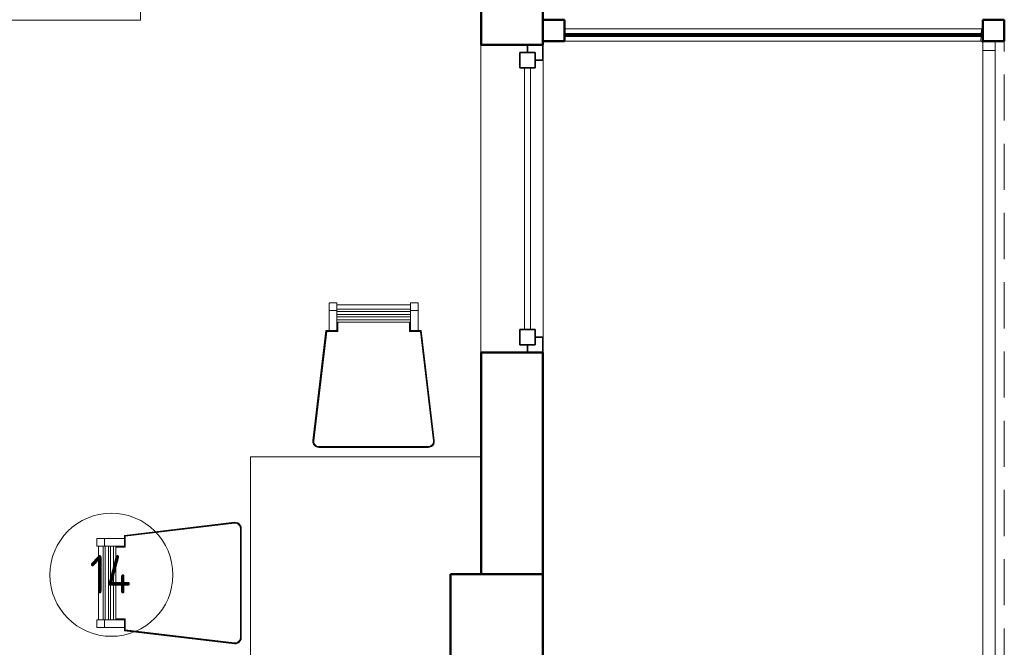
# Model space of a CAD drawing. Header units: millimetres. Extents: x -704 to 18014, y 1231 to 56345.
# Tile 37 of 60: x 14814 to 18014, y 38438 to 40477. Entities that reach past the tile are written whole.
import ezdxf

# ---------------------------------------------------------------- set-up
doc = ezdxf.new("R2010")
doc.units = ezdxf.units.MM
doc.linetypes.add('ADSK_Штриховая_ш3 п1_5', pattern=[225, 150, -75])
for name, color, linetype, lineweight in [('A-AREA-____-IDEN', 2, 'Continuous', 20), ('A-COLS-____-MCUT', 52, 'Continuous', 50), ('A-COLS-____-OTLN', 52, 'Continuous', 20), ('A-DETL-____-MBND', 5, 'ADSK_Штриховая_ш3 п1_5', 20), ('A-GENM-____-MCUT', 13, 'Continuous', 50), ('A-GENM-____-OTLN', 13, 'Continuous', 20), ('A-GLAZ-____-MCUT', 151, 'Continuous', 35), ('A-GLAZ-____-OTLN', 151, 'Continuous', 20), ('A-PART-____-OTLN', 2, 'Continuous', 20), ('A-WALL-____-MCUT', 113, 'Continuous', 50), ('A-WALL-____-OTLN', 113, 'Continuous', 20), ('I-FURN-____-OTLN', 30, 'Continuous', 20), ('Ограждение', 7, 'Continuous', 20)]:
    doc.layers.add(name, color=color, linetype=linetype, lineweight=lineweight)
doc.styles.add('GOST Common_1', font='GOST_Common.ttf', dxfattribs={"width": 0.9, "height": 125})

# ---------------------------------------------------------------- blocks, each defined once
blk = doc.blocks.new('Прямая форма - 83 new-611960-В_Этаж 03_Канализация')
at = {"layer": 'A-WALL-____-MCUT', "color": 9}
for p, q in [((1426.1, 2.5), (66.1, 2.5)), ((66.1, 2.5), (66.1, -2.5)), ((1426.1, -2.5), (1426.1, 2.5)), ((66.1, -2.5), (1426.1, -2.5))]:
    blk.add_line(p, q, dxfattribs=at)
blk = doc.blocks.new('Прямая форма - SW - 011-611961-В_Этаж 03_Канализация')
blk.add_blockref('Прямая форма - 83 new-611960-В_Этаж 03_Канализация', (0, 0))
blk = doc.blocks.new('Прямая форма - 83 new-611976-В_Этаж 03_Канализация')
at = {"layer": 'I-FURN-____-OTLN', "color": 253}
for p, q in [((-600, -2142.9), (-600, -600)), ((-10, -2142.9), (-600, -2142.9))]:
    blk.add_line(p, q, dxfattribs=at)
blk = doc.blocks.new('Прямая форма - FU - 053-611977-В_Этаж 03_Канализация')
blk.add_blockref('Прямая форма - 83 new-611976-В_Этаж 03_Канализация', (0, 0))
blk = doc.blocks.new('Прямая форма - 83 new-611988-В_Этаж 03_Канализация')
at = {"layer": 'A-COLS-____-MCUT', "color": 9}
for p, q in [((35, 35), (-35, 35)), ((-35, 35), (-35, -35)), ((35, -35), (35, 35)), ((-35, -35), (35, -35))]:
    blk.add_line(p, q, dxfattribs=at)
blk = doc.blocks.new('Прямая форма - CRE - 003-611989-В_Этаж 03_Канализация')
blk.add_blockref('Прямая форма - 83 new-611988-В_Этаж 03_Канализация', (0, 0))
blk = doc.blocks.new('Прямая форма - 83 new-612017-В_Этаж 03_Канализация')
at = {"layer": 'A-DETL-____-MBND', "color": 253}
blk.add_line((10800, -8926.4), (10800, -2368.6), dxfattribs=at)
blk = doc.blocks.new('Прямая форма - SLA - 012-612018-В_Этаж 03_Канализация')
blk.add_blockref('Прямая форма - 83 new-612017-В_Этаж 03_Канализация', (0, 0))
blk = doc.blocks.new('Прямая форма - 83 new-612745-В_Этаж 03_Канализация')
at = {"layer": 'I-FURN-____-OTLN', "color": 253}
for p, q in [((-144.7, 1295.7), (-144.7, 1320.7)), ((-119.7, 1320.7), (-144.7, 1320.7)), ((-119.7, 1320.7), (-119.7, 1295.7)), ((-119.7, 1314.8), (119.7, 1314.8)), ((119.7, 1295.7), (119.7, 1320.7)), ((144.7, 1320.7), (119.7, 1320.7)), ((144.7, 1320.7), (144.7, 1295.7)), ((-144.7, 1230.7), (-144.7, 1295.7)), ((-119.7, 1295.7), (-144.7, 1295.7)), ((119.7, 1299.9), (-119.7, 1299.9)), ((-119.7, 1295.7), (-119.7, 1230.7)), ((119.7, 1292.8), (-119.7, 1292.8)), ((119.7, 1282.8), (-119.7, 1282.8)), ((119.7, 1230.7), (119.7, 1295.7)), ((144.7, 1295.7), (119.7, 1295.7)), ((144.7, 1295.7), (144.7, 1230.7)), ((119.7, 1275.6), (-119.7, 1275.6)), ((119.7, 1265.6), (-119.7, 1265.6)), ((119.7, 1258.5), (-119.7, 1258.5)), ((-119.5, 1230.5), (-119.5, 1258.5)), ((-119.1, 1230.1), (-119.1, 1258.5)), ((-118.5, 1229.5), (-118.5, 1258.5)), ((-117.8, 1228.9), (-117.8, 1258.5)), ((-117.1, 1228.1), (-117.1, 1258.5)), ((-116.7, 1227.7), (-116.7, 1258.5)), ((116.7, 1258.5), (116.7, 1227.7)), ((117.1, 1258.5), (117.1, 1228.1)), ((117.8, 1258.5), (117.8, 1228.9)), ((118.5, 1258.5), (118.5, 1229.5)), ((119.1, 1258.5), (119.1, 1230.1)), ((119.5, 1258.5), (119.5, 1230.5)), ((-197.3, 873.1), (-154.7, 1230.7)), ((-197.1, 873.1), (-154.6, 1230.5)), ((-196.7, 873), (-154.2, 1230.1)), ((-196.2, 873), (-153.7, 1229.5)), ((-195.5, 873), (-153.1, 1228.9)), ((-194.7, 872.9), (-152.4, 1228.1)), ((-194.3, 872.9), (-152.1, 1227.7)), ((-154.7, 1230.7), (-154.8, 1230.7)), ((-154.7, 1230.7), (-144.7, 1230.7)), ((-154.6, 1230.5), (-154.7, 1230.7)), ((-154.6, 1230.5), (-119.5, 1230.5)), ((-154.2, 1230.1), (-154.6, 1230.5)), ((-154.2, 1230.1), (-119.1, 1230.1)), ((-153.7, 1229.5), (-154.2, 1230.1)), ((-153.7, 1229.5), (-118.5, 1229.5)), ((-153.1, 1228.9), (-153.7, 1229.5)), ((-153.1, 1228.9), (-117.8, 1228.9)), ((-152.4, 1228.1), (-153.1, 1228.9)), ((-152.4, 1228.1), (-117.1, 1228.1)), ((-152.1, 1227.7), (-152.4, 1228.1)), ((-152.1, 1227.7), (-116.7, 1227.7)), ((-119.7, 1230.7), (-144.7, 1230.7)), ((-119.7, 1230.7), (-119.7, 1230.7)), ((-119.5, 1230.5), (-119.7, 1230.7)), ((-119.1, 1230.1), (-119.5, 1230.5)), ((-118.5, 1229.5), (-119.1, 1230.1)), ((-117.8, 1228.9), (-118.5, 1229.5)), ((-117.1, 1228.1), (-117.8, 1228.9)), ((-116.7, 1227.7), (-117.1, 1228.1)), ((116.7, 1227.7), (117.1, 1228.1)), ((116.7, 1227.7), (152.1, 1227.7)), ((117.1, 1228.1), (117.8, 1228.9)), ((117.1, 1228.1), (152.4, 1228.1)), ((117.8, 1228.9), (118.5, 1229.5)), ((117.8, 1228.9), (153.1, 1228.9)), ((118.5, 1229.5), (119.1, 1230.1)), ((118.5, 1229.5), (153.7, 1229.5)), ((119.1, 1230.1), (119.5, 1230.5)), ((119.1, 1230.1), (154.2, 1230.1)), ((119.5, 1230.5), (119.7, 1230.7)), ((119.5, 1230.5), (154.6, 1230.5)), ((144.7, 1230.7), (119.7, 1230.7)), ((119.7, 1230.7), (119.7, 1230.7)), ((144.7, 1230.7), (154.7, 1230.7)), ((152.1, 1227.7), (152.4, 1228.1)), ((152.1, 1227.7), (194.3, 872.9)), ((152.4, 1228.1), (153.1, 1228.9)), ((152.4, 1228.1), (194.7, 872.9)), ((153.1, 1228.9), (153.7, 1229.5)), ((153.1, 1228.9), (195.5, 873)), ((153.7, 1229.5), (154.2, 1230.1)), ((153.7, 1229.5), (196.2, 873)), ((154.2, 1230.1), (154.6, 1230.5)), ((154.2, 1230.1), (196.7, 873)), ((154.6, 1230.5), (154.7, 1230.7)), ((154.6, 1230.5), (197.1, 873.1)), ((154.7, 1230.7), (154.8, 1230.7)), ((154.7, 1230.7), (197.3, 873.1)), ((-197.2, 867.5), (-197.3, 873.1)), ((-197.2, 867.5), (-197.3, 873.1)), ((-197.2, 867.5), (-197.3, 873.1)), ((-197.3, 873.1), (-197.3, 873.1)), ((-197.1, 873.1), (-197.3, 873.1)), ((-195.5, 862.1), (-197.2, 867.5)), ((-195.5, 862.1), (-197.2, 867.5)), ((-195.5, 862.1), (-197.2, 867.5)), ((-197.2, 867.5), (-197.2, 867.5)), ((-197, 867.5), (-197.2, 867.5)), ((-197, 867.5), (-197.1, 873.1)), ((-196.7, 873), (-197.1, 873.1)), ((-196.6, 867.6), (-197, 867.5)), ((-195.3, 862.2), (-197, 867.5)), ((-196.6, 867.6), (-196.7, 873)), ((-196.2, 873), (-196.7, 873)), ((-196, 867.7), (-196.6, 867.6)), ((-195, 862.4), (-196.6, 867.6)), ((-196, 867.7), (-196.2, 873)), ((-195.5, 873), (-196.2, 873)), ((-195.4, 867.8), (-196, 867.7)), ((-194.5, 862.6), (-196, 867.7)), ((-195.4, 867.8), (-195.5, 873)), ((-194.7, 872.9), (-195.5, 873)), ((-194.6, 867.9), (-195.4, 867.8)), ((-193.8, 862.9), (-195.4, 867.8)), ((-194.6, 867.9), (-194.7, 872.9)), ((-194.3, 872.9), (-194.7, 872.9)), ((-194.2, 868), (-194.6, 867.9)), ((-193.2, 863.2), (-194.6, 867.9)), ((-194.2, 868), (-194.3, 872.9)), ((-192.8, 863.4), (-194.2, 868)), ((194.2, 868), (192.8, 863.4)), ((194.6, 867.9), (193.2, 863.2)), ((195.4, 867.8), (193.8, 862.9)), ((194.3, 872.9), (194.2, 868)), ((194.2, 868), (194.6, 867.9)), ((194.7, 872.9), (194.3, 872.9)), ((196, 867.7), (194.5, 862.6)), ((194.7, 872.9), (194.6, 867.9)), ((194.6, 867.9), (195.4, 867.8)), ((195.5, 873), (194.7, 872.9)), ((196.6, 867.6), (195, 862.4)), ((197, 867.5), (195.3, 862.2)), ((195.5, 873), (195.4, 867.8)), ((195.4, 867.8), (196, 867.7)), ((196.2, 873), (195.5, 873)), ((197.2, 867.5), (195.5, 862.1)), ((197.2, 867.5), (195.5, 862.1)), ((197.2, 867.5), (195.5, 862.1)), ((196.2, 873), (196, 867.7)), ((196, 867.7), (196.6, 867.6)), ((196.7, 873), (196.2, 873)), ((196.7, 873), (196.6, 867.6)), ((196.6, 867.6), (197, 867.5)), ((197.1, 873.1), (196.7, 873)), ((197.1, 873.1), (197, 867.5)), ((197, 867.5), (197.2, 867.5)), ((197.3, 873.1), (197.1, 873.1)), ((197.3, 873.1), (197.2, 867.5)), ((197.3, 873.1), (197.2, 867.5)), ((197.3, 873.1), (197.2, 867.5)), ((197.2, 867.5), (197.2, 867.5)), ((197.3, 873.1), (197.3, 873.1)), ((-195.3, 862.2), (-195.5, 862.1)), ((-192.4, 857.4), (-195.5, 862.1)), ((-192.4, 857.4), (-195.5, 862.1)), ((-192.4, 857.4), (-195.5, 862.1)), ((-195.5, 862.1), (-195.5, 862.1)), ((-195, 862.4), (-195.3, 862.2)), ((-192.3, 857.6), (-195.3, 862.2)), ((-194.5, 862.6), (-195, 862.4)), ((-192, 857.8), (-195, 862.4)), ((-193.8, 862.9), (-194.5, 862.6)), ((-191.5, 858.2), (-194.5, 862.6)), ((-193.2, 863.2), (-193.8, 862.9)), ((-191, 858.7), (-193.8, 862.9)), ((-192.8, 863.4), (-193.2, 863.2)), ((-190.5, 859.2), (-193.2, 863.2)), ((-190.2, 859.4), (-192.8, 863.4)), ((-192.3, 857.6), (-192.4, 857.4)), ((-188.2, 853.8), (-192.4, 857.4)), ((-188.2, 853.8), (-192.4, 857.4)), ((-188.1, 853.8), (-192.4, 857.4)), ((-192.4, 857.4), (-192.4, 857.4)), ((-192, 857.8), (-192.3, 857.6)), ((-188, 854), (-192.3, 857.6)), ((-191.5, 858.2), (-192, 857.8)), ((-187.8, 854.3), (-192, 857.8)), ((-191, 858.7), (-191.5, 858.2)), ((-187.5, 854.8), (-191.5, 858.2)), ((-190.5, 859.2), (-191, 858.7)), ((-187.2, 855.4), (-191, 858.7)), ((-190.2, 859.4), (-190.5, 859.2)), ((-186.7, 856), (-190.5, 859.2)), ((-186.5, 856.4), (-190.2, 859.4)), ((-183, 851.5), (-188.2, 853.8)), ((-183, 851.5), (-188.2, 853.8)), ((-188.1, 853.8), (-188.2, 853.8)), ((-188, 854), (-188.1, 853.8)), ((-183, 851.5), (-188.1, 853.8)), ((-187.8, 854.3), (-188, 854)), ((-183, 851.7), (-188, 854)), ((-187.5, 854.8), (-187.8, 854.3)), ((-182.9, 852.1), (-187.8, 854.3)), ((-187.2, 855.4), (-187.5, 854.8)), ((-182.7, 852.6), (-187.5, 854.8)), ((-186.7, 856), (-187.2, 855.4)), ((-182.5, 853.3), (-187.2, 855.4)), ((-186.5, 856.4), (-186.7, 856)), ((-182.3, 854), (-186.7, 856)), ((-182.2, 854.4), (-186.5, 856.4)), ((-182.9, 852.1), (-183, 851.7)), ((-177.5, 850.9), (-183, 851.7)), ((-183, 851.7), (-183, 851.5)), ((-177.5, 850.7), (-183, 851.5)), ((-177.5, 850.7), (-183, 851.5)), ((-177.5, 850.7), (-183, 851.5)), ((-183, 851.5), (-183, 851.5)), ((-182.7, 852.6), (-182.9, 852.1)), ((-177.4, 851.3), (-182.9, 852.1)), ((-182.5, 853.3), (-182.7, 852.6)), ((-177.4, 851.9), (-182.7, 852.6)), ((-182.3, 854), (-182.5, 853.3)), ((-177.3, 852.6), (-182.5, 853.3)), ((-182.2, 854.4), (-182.3, 854)), ((-177.3, 853.3), (-182.3, 854)), ((-177.3, 853.7), (-182.2, 854.4)), ((-177.4, 851.3), (-177.5, 850.9)), ((177.5, 850.9), (-177.5, 850.9)), ((-177.5, 850.9), (-177.5, 850.7)), ((177.5, 850.7), (-177.5, 850.7)), ((-177.5, 850.7), (-177.5, 850.7)), ((-177.3, 852.6), (-177.4, 851.9)), ((177.4, 851.9), (-177.4, 851.9)), ((-177.4, 851.9), (-177.4, 851.3)), ((177.4, 851.3), (-177.4, 851.3)), ((177.3, 853.7), (-177.3, 853.7)), ((-177.3, 853.7), (-177.3, 853.3)), ((177.3, 853.3), (-177.3, 853.3)), ((-177.3, 853.3), (-177.3, 852.6)), ((177.3, 852.6), (-177.3, 852.6)), ((182.2, 854.4), (177.3, 853.7)), ((182.3, 854), (177.3, 853.3)), ((177.3, 853.7), (177.3, 853.3)), ((182.5, 853.3), (177.3, 852.6)), ((177.3, 853.3), (177.3, 852.6)), ((177.3, 852.6), (177.4, 851.9)), ((182.7, 852.6), (177.4, 851.9)), ((182.9, 852.1), (177.4, 851.3)), ((177.4, 851.9), (177.4, 851.3)), ((177.4, 851.3), (177.5, 850.9)), ((183, 851.7), (177.5, 850.9)), ((183, 851.5), (177.5, 850.7)), ((183, 851.5), (177.5, 850.7)), ((183, 851.5), (177.5, 850.7)), ((177.5, 850.9), (177.5, 850.7)), ((177.5, 850.7), (177.5, 850.7)), ((186.5, 856.4), (182.2, 854.4)), ((182.2, 854.4), (182.3, 854)), ((186.7, 856), (182.3, 854)), ((182.3, 854), (182.5, 853.3)), ((187.2, 855.4), (182.5, 853.3)), ((182.5, 853.3), (182.7, 852.6)), ((187.5, 854.8), (182.7, 852.6)), ((182.7, 852.6), (182.9, 852.1)), ((187.8, 854.3), (182.9, 852.1)), ((182.9, 852.1), (183, 851.7)), ((188, 854), (183, 851.7)), ((188.2, 853.8), (183, 851.5)), ((188.2, 853.8), (183, 851.5)), ((188.1, 853.8), (183, 851.5)), ((183, 851.7), (183, 851.5)), ((183, 851.5), (183, 851.5)), ((190.2, 859.4), (186.5, 856.4)), ((186.5, 856.4), (186.7, 856)), ((190.5, 859.2), (186.7, 856)), ((186.7, 856), (187.2, 855.4)), ((191, 858.7), (187.2, 855.4)), ((187.2, 855.4), (187.5, 854.8)), ((191.5, 858.2), (187.5, 854.8)), ((187.5, 854.8), (187.8, 854.3)), ((192, 857.8), (187.8, 854.3)), ((187.8, 854.3), (188, 854)), ((192.3, 857.6), (188, 854)), ((188, 854), (188.1, 853.8)), ((192.4, 857.4), (188.1, 853.8)), ((188.1, 853.8), (188.2, 853.8)), ((192.4, 857.4), (188.2, 853.8)), ((192.4, 857.4), (188.2, 853.8)), ((192.8, 863.4), (190.2, 859.4)), ((190.2, 859.4), (190.5, 859.2)), ((193.2, 863.2), (190.5, 859.2)), ((190.5, 859.2), (191, 858.7)), ((193.8, 862.9), (191, 858.7)), ((191, 858.7), (191.5, 858.2)), ((194.5, 862.6), (191.5, 858.2)), ((191.5, 858.2), (192, 857.8)), ((195, 862.4), (192, 857.8)), ((192, 857.8), (192.3, 857.6)), ((195.3, 862.2), (192.3, 857.6)), ((192.3, 857.6), (192.4, 857.4)), ((195.5, 862.1), (192.4, 857.4)), ((195.5, 862.1), (192.4, 857.4)), ((195.5, 862.1), (192.4, 857.4)), ((192.4, 857.4), (192.4, 857.4)), ((192.8, 863.4), (193.2, 863.2)), ((193.2, 863.2), (193.8, 862.9)), ((193.8, 862.9), (194.5, 862.6)), ((194.5, 862.6), (195, 862.4)), ((195, 862.4), (195.3, 862.2)), ((195.3, 862.2), (195.5, 862.1)), ((195.5, 862.1), (195.5, 862.1)), ((350, 820.7), (-400, 820.7)), ((-400, 820.7), (-400, -820.7)), ((-810, 565.1), (-452.4, 607.7)), ((-809.8, 564.9), (-452.4, 607.5)), ((-809.4, 564.6), (-452.3, 607.1)), ((-808.8, 564.1), (-452.3, 606.5)), ((-808.1, 563.5), (-452.3, 605.8)), ((-807.4, 562.8), (-452.2, 605.1)), ((-807, 562.5), (-452.2, 604.7)), ((-452.4, 607.7), (-446.8, 607.6)), ((-452.4, 607.7), (-446.8, 607.6)), ((-452.4, 607.7), (-452.4, 607.7)), ((-452.4, 607.7), (-446.8, 607.5)), ((-452.4, 607.7), (-452.4, 607.5)), ((-452.4, 607.5), (-446.8, 607.3)), ((-452.4, 607.5), (-452.3, 607.1)), ((-452.3, 607.1), (-446.9, 606.9)), ((-452.3, 607.1), (-452.3, 606.5)), ((-452.3, 606.5), (-446.9, 606.4)), ((-452.3, 606.5), (-452.3, 605.8)), ((-452.3, 605.8), (-447.1, 605.7)), ((-452.3, 605.8), (-452.2, 605.1)), ((-452.2, 605.1), (-447.2, 605)), ((-452.2, 605.1), (-452.2, 604.7)), ((-452.2, 604.7), (-447.2, 604.6)), ((-447.2, 605), (-447.1, 605.7)), ((-447.2, 605), (-442.5, 603.5)), ((-447.2, 604.6), (-447.2, 605)), ((-447.2, 604.6), (-442.7, 603.2)), ((-447.1, 605.7), (-446.9, 606.4)), ((-447.1, 605.7), (-442.2, 604.2)), ((-446.9, 606.9), (-446.8, 607.3)), ((-446.9, 606.9), (-441.7, 605.3)), ((-446.9, 606.4), (-446.9, 606.9)), ((-446.9, 606.4), (-441.9, 604.8)), ((-446.8, 607.6), (-441.4, 605.9)), ((-446.8, 607.6), (-441.4, 605.9)), ((-446.8, 607.5), (-446.8, 607.6)), ((-446.8, 607.5), (-441.4, 605.9)), ((-446.8, 607.3), (-446.8, 607.5)), ((-446.8, 607.3), (-441.5, 605.7)), ((-442.7, 603.2), (-442.5, 603.5)), ((-442.7, 603.2), (-438.7, 600.5)), ((-442.5, 603.5), (-442.2, 604.2)), ((-442.5, 603.5), (-438.5, 600.8)), ((-442.2, 604.2), (-441.9, 604.8)), ((-442.2, 604.2), (-438, 601.4)), ((-441.9, 604.8), (-441.7, 605.3)), ((-441.9, 604.8), (-437.5, 601.9)), ((-441.7, 605.3), (-441.5, 605.7)), ((-441.7, 605.3), (-437.1, 602.3)), ((-441.5, 605.7), (-441.4, 605.9)), ((-441.5, 605.7), (-436.9, 602.6)), ((-441.4, 605.9), (-436.7, 602.8)), ((-441.4, 605.9), (-436.7, 602.8)), ((-441.4, 605.9), (-441.4, 605.9)), ((-441.4, 605.9), (-436.7, 602.8)), ((-438.7, 600.5), (-438.5, 600.8)), ((-438.7, 600.5), (-435.7, 596.9)), ((-438.5, 600.8), (-438, 601.4)), ((-438.5, 600.8), (-435.3, 597.1)), ((-438, 601.4), (-437.5, 601.9)), ((-438, 601.4), (-434.7, 597.5)), ((-437.5, 601.9), (-437.1, 602.3)), ((-437.5, 601.9), (-434.1, 597.9)), ((-437.1, 602.3), (-436.9, 602.6)), ((-437.1, 602.3), (-433.6, 598.2)), ((-436.9, 602.6), (-436.7, 602.8)), ((-436.9, 602.6), (-433.3, 598.4)), ((-436.7, 602.8), (-433.1, 598.5)), ((-436.7, 602.8), (-433.1, 598.5)), ((-436.7, 602.8), (-436.7, 602.8)), ((-436.7, 602.8), (-433.1, 598.5)), ((-435.7, 596.9), (-435.3, 597.1)), ((-435.7, 596.9), (-433.7, 592.5)), ((-435.3, 597.1), (-434.7, 597.5)), ((-435.3, 597.1), (-433.3, 592.7)), ((-434.7, 597.5), (-434.1, 597.9)), ((-434.7, 597.5), (-432.6, 592.9)), ((-434.1, 597.9), (-433.6, 598.2)), ((-434.1, 597.9), (-431.9, 593.1)), ((-433.7, 592.5), (-433.3, 592.7)), ((-433.7, 592.5), (-433, 587.6)), ((-433.6, 598.2), (-433.3, 598.4)), ((-433.6, 598.2), (-431.4, 593.2)), ((-433.3, 598.4), (-433.1, 598.5)), ((-433.3, 598.4), (-431, 593.3)), ((-433.3, 592.7), (-432.6, 592.9)), ((-433.3, 592.7), (-432.6, 587.6)), ((-433.1, 598.5), (-430.8, 593.4)), ((-433.1, 598.5), (-430.8, 593.4)), ((-433.1, 598.5), (-433.1, 598.5)), ((-433.1, 598.5), (-430.8, 593.4)), ((-433, 587.6), (-432.6, 587.6)), ((-433, 587.6), (-433, 233.1)), ((-432.6, 592.9), (-431.9, 593.1)), ((-432.6, 592.9), (-431.9, 587.7)), ((-432.6, 587.6), (-431.9, 587.7)), ((-432.6, 587.6), (-432.6, 233.1)), ((-431.9, 593.1), (-431.4, 593.2)), ((-431.9, 593.1), (-431.2, 587.7)), ((-431.9, 587.7), (-431.2, 587.7)), ((-431.9, 587.7), (-431.9, 233)), ((-431.4, 593.2), (-431, 593.3)), ((-431.4, 593.2), (-430.6, 587.8)), ((-431.2, 587.7), (-430.6, 587.8)), ((-431.2, 587.7), (-431.2, 233)), ((-431, 593.3), (-430.8, 593.4)), ((-431, 593.3), (-430.2, 587.8)), ((-430.8, 593.4), (-430, 587.8)), ((-430.8, 593.4), (-430, 587.8)), ((-430.8, 593.4), (-430.8, 593.4)), ((-430.8, 593.4), (-430, 587.8)), ((-430.6, 587.8), (-430.2, 587.8)), ((-430.6, 587.8), (-430.6, 232.9)), ((-430.2, 587.8), (-430, 587.8)), ((-430.2, 587.8), (-430.2, 232.9)), ((-430, 587.8), (-430, 587.8)), ((-430, 587.8), (-430, 232.9)), ((-900, 555), (-875, 555)), ((-900, 555), (-900, 530)), ((-875, 555), (-810, 555)), ((-875, 555), (-875, 530)), ((-810, 555), (-810, 565.1)), ((-810, 565.1), (-810, 565.1)), ((-809.8, 564.9), (-810, 565.1)), ((-810, 555), (-810, 530)), ((-809.8, 529.8), (-809.8, 564.9)), ((-809.4, 564.6), (-809.8, 564.9)), ((-809.4, 529.4), (-809.4, 564.6)), ((-808.8, 564.1), (-809.4, 564.6)), ((-808.8, 528.9), (-808.8, 564.1)), ((-808.1, 563.5), (-808.8, 564.1)), ((-808.1, 528.2), (-808.1, 563.5)), ((-807.4, 562.8), (-808.1, 563.5)), ((-807.4, 527.4), (-807.4, 562.8)), ((-807, 562.5), (-807.4, 562.8)), ((-807, 527), (-807, 562.5)), ((-875, 530), (-900, 530)), ((-894.1, 290.7), (-894.1, 530)), ((-879.2, 530), (-879.2, 290.7)), ((-810, 530), (-875, 530)), ((-872.1, 530), (-872.1, 290.7)), ((-862.1, 530), (-862.1, 290.7)), ((-854.9, 530), (-854.9, 290.7)), ((-844.9, 530), (-844.9, 290.7)), ((-837.8, 530), (-837.8, 290.7)), ((-837.8, 529.8), (-809.8, 529.8)), ((-837.8, 529.4), (-809.4, 529.4)), ((-837.8, 528.9), (-808.8, 528.9)), ((-837.8, 528.2), (-808.1, 528.2)), ((-837.8, 527.4), (-807.4, 527.4)), ((-837.8, 527), (-807, 527)), ((-810, 530), (-810, 530)), ((-809.8, 529.8), (-810, 530)), ((-809.4, 529.4), (-809.8, 529.8)), ((-808.8, 528.9), (-809.4, 529.4)), ((-808.1, 528.2), (-808.8, 528.9)), ((-807.4, 527.4), (-808.1, 528.2)), ((-807, 527), (-807.4, 527.4)), ((-900, 290.7), (-875, 290.7)), ((-900, 290.7), (-900, 265.7)), ((-875, 290.7), (-810, 290.7)), ((-875, 290.7), (-875, 265.7)), ((-807, 293.7), (-837.8, 293.7)), ((-807.4, 293.3), (-837.8, 293.3)), ((-808.1, 292.5), (-837.8, 292.5)), ((-808.8, 291.8), (-837.8, 291.8)), ((-809.4, 291.3), (-837.8, 291.3)), ((-809.8, 290.9), (-837.8, 290.9)), ((-809.8, 290.9), (-810, 290.7)), ((-810, 290.7), (-810, 265.7)), ((-810, 290.7), (-810, 290.7)), ((-809.4, 291.3), (-809.8, 290.9)), ((-809.8, 255.8), (-809.8, 290.9)), ((-808.8, 291.8), (-809.4, 291.3)), ((-809.4, 256.1), (-809.4, 291.3)), ((-808.1, 292.5), (-808.8, 291.8)), ((-808.8, 256.6), (-808.8, 291.8)), ((-807.4, 293.3), (-808.1, 292.5)), ((-808.1, 257.2), (-808.1, 292.5)), ((-807, 293.7), (-807.4, 293.3)), ((-807.4, 257.9), (-807.4, 293.3)), ((-807, 258.3), (-807, 293.7)), ((-875, 265.7), (-900, 265.7)), ((-810, 265.7), (-875, 265.7)), ((-810, 255.6), (-810, 265.7)), ((-809.4, 256.1), (-809.8, 255.8)), ((-808.8, 256.6), (-809.4, 256.1)), ((-452.3, 213.6), (-809.4, 256.1)), ((-808.1, 257.2), (-808.8, 256.6)), ((-452.3, 214.2), (-808.8, 256.6)), ((-807.4, 257.9), (-808.1, 257.2)), ((-452.3, 214.9), (-808.1, 257.2)), ((-807, 258.3), (-807.4, 257.9)), ((-452.2, 215.6), (-807.4, 257.9)), ((-452.2, 216), (-807, 258.3)), ((-809.8, 255.8), (-810, 255.6)), ((-452.4, 213), (-810, 255.6)), ((-810, 255.6), (-810, 255.6)), ((-452.4, 213.2), (-809.8, 255.8)), ((-433.7, 228.2), (-435.7, 223.8)), ((-433.3, 228.1), (-435.3, 223.6)), ((-432.6, 227.8), (-434.7, 223.2)), ((-431.9, 227.6), (-434.1, 222.8)), ((-433, 233.1), (-433.7, 228.2)), ((-433.7, 228.2), (-433.3, 228.1)), ((-431.4, 227.5), (-433.6, 222.5)), ((-432.6, 233.1), (-433.3, 228.1)), ((-433.3, 228.1), (-432.6, 227.8)), ((-431, 227.4), (-433.3, 222.3)), ((-430.8, 227.3), (-433.1, 222.2)), ((-430.8, 227.3), (-433.1, 222.2)), ((-430.8, 227.3), (-433.1, 222.2)), ((-433, 233.1), (-432.6, 233.1)), ((-432.6, 233.1), (-431.9, 233)), ((-431.9, 233), (-432.6, 227.8)), ((-432.6, 227.8), (-431.9, 227.6)), ((-431.2, 233), (-431.9, 227.6)), ((-431.9, 233), (-431.2, 233)), ((-431.9, 227.6), (-431.4, 227.5)), ((-430.6, 232.9), (-431.4, 227.5)), ((-431.4, 227.5), (-431, 227.4)), ((-431.2, 233), (-430.6, 232.9)), ((-430.2, 232.9), (-431, 227.4)), ((-431, 227.4), (-430.8, 227.3)), ((-430, 232.9), (-430.8, 227.3)), ((-430, 232.9), (-430.8, 227.3)), ((-430, 232.9), (-430.8, 227.3)), ((-430.8, 227.3), (-430.8, 227.3)), ((-430.6, 232.9), (-430.2, 232.9)), ((-430.2, 232.9), (-430, 232.9)), ((-430, 232.9), (-430, 232.9)), ((-452.3, 213.6), (-452.4, 213.2)), ((-446.8, 213.4), (-452.4, 213.2)), ((-446.8, 213.2), (-452.4, 213)), ((-452.4, 213.2), (-452.4, 213)), ((-446.8, 213.1), (-452.4, 213)), ((-446.8, 213.1), (-452.4, 213)), ((-452.4, 213), (-452.4, 213)), ((-452.2, 215.6), (-452.3, 214.9)), ((-447.1, 215), (-452.3, 214.9)), ((-452.3, 214.9), (-452.3, 214.2)), ((-446.9, 214.3), (-452.3, 214.2)), ((-452.3, 214.2), (-452.3, 213.6)), ((-446.9, 213.8), (-452.3, 213.6)), ((-447.2, 216.1), (-452.2, 216)), ((-452.2, 216), (-452.2, 215.6)), ((-447.2, 215.7), (-452.2, 215.6)), ((-442.7, 217.6), (-447.2, 216.1)), ((-442.5, 217.2), (-447.2, 215.7)), ((-447.2, 216.1), (-447.2, 215.7)), ((-447.2, 215.7), (-447.1, 215)), ((-442.2, 216.5), (-447.1, 215)), ((-447.1, 215), (-446.9, 214.3)), ((-441.9, 215.9), (-446.9, 214.3)), ((-441.7, 215.4), (-446.9, 213.8)), ((-446.9, 214.3), (-446.9, 213.8)), ((-446.9, 213.8), (-446.8, 213.4)), ((-441.5, 215), (-446.8, 213.4)), ((-441.4, 214.8), (-446.8, 213.1)), ((-441.4, 214.8), (-446.8, 213.1)), ((-441.4, 214.8), (-446.8, 213.2)), ((-446.8, 213.4), (-446.8, 213.2)), ((-446.8, 213.2), (-446.8, 213.1)), ((-438.7, 220.2), (-442.7, 217.6)), ((-442.7, 217.6), (-442.5, 217.2)), ((-438.5, 219.9), (-442.5, 217.2)), ((-442.5, 217.2), (-442.2, 216.5)), ((-438, 219.3), (-442.2, 216.5)), ((-442.2, 216.5), (-441.9, 215.9)), ((-437.5, 218.8), (-441.9, 215.9)), ((-441.9, 215.9), (-441.7, 215.4)), ((-437.1, 218.4), (-441.7, 215.4)), ((-441.7, 215.4), (-441.5, 215)), ((-436.9, 218.1), (-441.5, 215)), ((-441.5, 215), (-441.4, 214.8)), ((-436.7, 217.9), (-441.4, 214.8)), ((-436.7, 217.9), (-441.4, 214.8)), ((-436.7, 217.9), (-441.4, 214.8)), ((-441.4, 214.8), (-441.4, 214.8)), ((-435.7, 223.8), (-438.7, 220.2)), ((-438.7, 220.2), (-438.5, 219.9)), ((-435.3, 223.6), (-438.5, 219.9)), ((-438.5, 219.9), (-438, 219.3)), ((-434.7, 223.2), (-438, 219.3)), ((-438, 219.3), (-437.5, 218.8)), ((-434.1, 222.8), (-437.5, 218.8)), ((-437.5, 218.8), (-437.1, 218.4)), ((-433.6, 222.5), (-437.1, 218.4)), ((-437.1, 218.4), (-436.9, 218.1)), ((-433.3, 222.3), (-436.9, 218.1)), ((-436.9, 218.1), (-436.7, 217.9)), ((-433.1, 222.2), (-436.7, 217.9)), ((-433.1, 222.2), (-436.7, 217.9)), ((-433.1, 222.2), (-436.7, 217.9)), ((-436.7, 217.9), (-436.7, 217.9)), ((-435.7, 223.8), (-435.3, 223.6)), ((-435.3, 223.6), (-434.7, 223.2)), ((-434.7, 223.2), (-434.1, 222.8)), ((-434.1, 222.8), (-433.6, 222.5)), ((-433.6, 222.5), (-433.3, 222.3)), ((-433.3, 222.3), (-433.1, 222.2)), ((-433.1, 222.2), (-433.1, 222.2))]:
    blk.add_line(p, q, dxfattribs=at)
blk = doc.blocks.new('Прямая форма - FU - 052-612746-В_Этаж 03_Канализация')
blk.add_blockref('Прямая форма - 83 new-612745-В_Этаж 03_Канализация', (0, 0))
blk = doc.blocks.new('Прямая форма - 83 new-612788-В_Этаж 03_Канализация')
at = {"layer": 'A-COLS-____-MCUT', "color": 9}
for p, q in [((30210.3, 38675.8), (29910.3, 38675.8)), ((29910.3, 38675.8), (29910.3, 38375.8)), ((30210.3, 38375.8), (30210.3, 38675.8)), ((29910.3, 38375.8), (30210.3, 38375.8))]:
    blk.add_line(p, q, dxfattribs=at)
blk = doc.blocks.new('Прямая форма - CRE - 002-612789-В_Этаж 03_Канализация')
blk.add_blockref('Прямая форма - 83 new-612788-В_Этаж 03_Канализация', (-30060.3, -38525.8))
blk = doc.blocks.new('Прямая форма - 83 new-609536-В_Этаж 03_Канализация')
at = {"layer": 'A-GLAZ-____-MCUT', "color": 53}
for p, q in [((-475, 0), (-500, 0)), ((-500, 0), (-500, -50)), ((-425, 25), (-475, 25)), ((-475, 25), (-475, -25)), ((-475, -25), (-475, 0)), ((-425, -25), (-425, 25)), ((425, 25), (425, -25)), ((475, 25), (425, 25)), ((475, -25), (475, 25)), ((500, 0), (475, 0)), ((475, 0), (475, -25)), ((500, -50), (500, 0)), ((-475, -25), (-425, -25)), ((-450, -25), (-475, -25)), ((-450, -50), (-450, -25)), ((425, -25), (475, -25)), ((475, -25), (450, -25)), ((450, -25), (450, -50)), ((-500, -50), (-450, -50)), ((450, -50), (500, -50))]:
    blk.add_line(p, q, dxfattribs=at)
at = {"layer": 'A-GLAZ-____-OTLN', "color": 253}
for p, q in [((425, 10), (-425, 10)), ((-425, -10), (425, -10))]:
    blk.add_line(p, q, dxfattribs=at)
blk = doc.blocks.new('Прямая форма - WD - 003-612812-В_Этаж 03_Канализация')
blk.add_blockref('Прямая форма - 83 new-609536-В_Этаж 03_Канализация', (500, 50))
blk = doc.blocks.new('Прямая форма - 83 new-612828-В_Этаж 03_Канализация')
at = {"layer": 'A-COLS-____-MCUT', "color": 9}
for p, q in [((35, 35), (-35, 35)), ((-35, 35), (-35, -35)), ((35, -35), (35, 35)), ((-35, -35), (35, -35))]:
    blk.add_line(p, q, dxfattribs=at)
blk = doc.blocks.new('Прямая форма - CRE - 003-612829-В_Этаж 03_Канализация')
blk.add_blockref('Прямая форма - 83 new-612828-В_Этаж 03_Канализация', (0, 0))
blk = doc.blocks.new('Прямая форма - 83 new-612919-В_Этаж 03_Канализация')
at = {"layer": 'Ограждение', "color": 253}
blk.add_line((5070, 4931.4), (5070, 4927.7), dxfattribs=at)
blk = doc.blocks.new('Прямая форма - Steel - Structural-612920-В_Этаж 03_Канализация')
blk.add_blockref('Прямая форма - 83 new-612919-В_Этаж 03_Канализация', (0, 0))
blk = doc.blocks.new('Прямая форма - 83 new-612947-В_Этаж 03_Канализация')
at = {"layer": 'Ограждение', "color": 253}
for p, q in [((5025.2, 4954.2), (5026.3, 4971.4)), ((5026.3, 4971.4), (5030, 4970.9)), ((5023.7, 4931.4), (5024.9, 4949.2)), ((5023.7, 4931.4), (5026.2, 4931)), ((5026.2, 4931), (5027.4, 4930.5)), ((5027.4, 4930.5), (5028.4, 4929.8)), ((5028.4, 4929.8), (5029.2, 4928.8)), ((5029.2, 4928.8), (5029.7, 4927.6)), ((5070, 4927.7), (5069.5, 4931.4)), ((5029.7, 4927.6), (5030, 4925)), ((5030, 4925), (5030, 4901.4)), ((5030, 4901.4), (5070, 4901.4)), ((5070, 4901.4), (5070, 4927.7))]:
    blk.add_line(p, q, dxfattribs=at)
blk = doc.blocks.new('Прямая форма - Steel - Structural-612948-В_Этаж 03_Канализация')
blk.add_blockref('Прямая форма - 83 new-612947-В_Этаж 03_Канализация', (0, 0))
blk = doc.blocks.new('Прямая форма - 83 new-612967-В_Этаж 03_Канализация')
at = {"layer": 'Ограждение', "color": 253}
for p, q in [((5026.3, 4971.4), (3670, 4971.4)), ((5025.2, 4954.2), (5026.3, 4971.4)), ((3670, 4931.4), (5023.7, 4931.4)), ((5023.7, 4931.4), (5024.9, 4949.2))]:
    blk.add_line(p, q, dxfattribs=at)
blk = doc.blocks.new('Прямая форма - Steel - Structural-612968-В_Этаж 03_Канализация')
blk.add_blockref('Прямая форма - 83 new-612967-В_Этаж 03_Канализация', (0, 0))
blk = doc.blocks.new('Прямая форма - 83 new-613087-В_Этаж 03_Канализация')
at = {"layer": 'Ограждение', "color": 253}
for p, q in [((5070, 4901.4), (5030, 4901.4)), ((5030, 4901.4), (5030, -1620.1)), ((5070, -1622.8), (5070, 4901.4))]:
    blk.add_line(p, q, dxfattribs=at)
blk = doc.blocks.new('Прямая форма - Steel - Structural-613088-В_Этаж 03_Канализация')
blk.add_blockref('Прямая форма - 83 new-613087-В_Этаж 03_Канализация', (0, 0))
blk = doc.blocks.new('Прямая форма - RAILING - 005-613159-В_Этаж 03_Канализация')
for name in ['Прямая форма - Steel - Structural-612968-В_Этаж 03_Канализация', 'Прямая форма - Steel - Structural-612948-В_Этаж 03_Канализация', 'Прямая форма - Steel - Structural-612920-В_Этаж 03_Канализация', 'Прямая форма - Steel - Structural-613088-В_Этаж 03_Канализация']:
    blk.add_blockref(name, (0, 0))
blk = doc.blocks.new('Family - 83 new-613197-В_Этаж 03_Канализация')
at = {"layer": 'A-PART-____-OTLN', "color": 253}
blk.add_line((5070, 4931.4), (5070, 4927.7), dxfattribs=at)
blk = doc.blocks.new('Family - Steel - Structural-613198-В_Этаж 03_Канализация')
blk.add_blockref('Family - 83 new-613197-В_Этаж 03_Канализация', (0, 0))
blk = doc.blocks.new('Family - 83 new-613239-В_Этаж 03_Канализация')
at = {"layer": 'A-PART-____-OTLN', "color": 253}
for p, q in [((5025.2, 4954.2), (5026.3, 4971.4)), ((5026.3, 4971.4), (5030, 4970.9)), ((5023.7, 4931.4), (5024.9, 4949.2)), ((5023.7, 4931.4), (5026.2, 4931)), ((5026.2, 4931), (5027.4, 4930.5)), ((5027.4, 4930.5), (5028.4, 4929.8)), ((5028.4, 4929.8), (5029.2, 4928.8)), ((5029.2, 4928.8), (5029.7, 4927.6)), ((5070, 4927.7), (5069.5, 4931.4)), ((5029.7, 4927.6), (5030, 4925)), ((5030, 4925), (5030, 4901.4)), ((5030, 4901.4), (5070, 4901.4)), ((5070, 4901.4), (5070, 4927.7))]:
    blk.add_line(p, q, dxfattribs=at)
blk = doc.blocks.new('Family - Steel - Structural-613240-В_Этаж 03_Канализация')
blk.add_blockref('Family - 83 new-613239-В_Этаж 03_Канализация', (0, 0))
blk = doc.blocks.new('Family - 83 new-613269-В_Этаж 03_Канализация')
at = {"layer": 'A-PART-____-OTLN', "color": 253}
for p, q in [((5026.3, 4971.4), (3670, 4971.4)), ((5025.2, 4954.2), (5026.3, 4971.4)), ((3670, 4931.4), (5023.7, 4931.4)), ((5023.7, 4931.4), (5024.9, 4949.2))]:
    blk.add_line(p, q, dxfattribs=at)
blk = doc.blocks.new('Family - Steel - Structural-613270-В_Этаж 03_Канализация')
blk.add_blockref('Family - 83 new-613269-В_Этаж 03_Канализация', (0, 0))
blk = doc.blocks.new('Family - 83 new-613449-В_Этаж 03_Канализация')
at = {"layer": 'A-PART-____-OTLN', "color": 253}
for p, q in [((5070, 4901.4), (5030, 4901.4)), ((5030, 4901.4), (5030, -1620.1)), ((5070, -1622.8), (5070, 4901.4))]:
    blk.add_line(p, q, dxfattribs=at)
blk = doc.blocks.new('Family - Steel - Structural-613450-В_Этаж 03_Канализация')
blk.add_blockref('Family - 83 new-613449-В_Этаж 03_Канализация', (0, 0))
blk = doc.blocks.new('Прямая форма - 83 new-613603-В_Этаж 03_Канализация')
at = {"layer": 'A-WALL-____-MCUT', "color": 9}
for p, q in [((2380, 0), (300, 0)), ((2380, -200), (2380, 0)), ((4100, 0), (3380, 0)), ((3380, 0), (3380, -200)), ((4100, -200), (4100, 0)), ((300, -200), (2380, -200)), ((3380, -200), (4100, -200))]:
    blk.add_line(p, q, dxfattribs=at)
blk = doc.blocks.new('Прямая форма - SW - 006-613604-В_Этаж 03_Канализация')
blk.add_blockref('Прямая форма - 83 new-613603-В_Этаж 03_Канализация', (0, 0))
blk = doc.blocks.new('Family - WD - 003-613606-В_Этаж 03_Канализация')
at = {"layer": 'A-GENM-____-MCUT', "lineweight": 9}
for p, q in [((500, 1), (-500, 1)), ((-500, 1), (-500, -201)), ((500, -201), (500, 1)), ((-500, -201), (500, -201))]:
    blk.add_line(p, q, dxfattribs=at)
blk = doc.blocks.new('Прямая форма - CRE - 002-613619-В_Этаж 03_Канализация')
blk.add_blockref('Прямая форма - 83 new-612788-В_Этаж 03_Канализация', (-30060.3, -38525.8))
blk = doc.blocks.new('83 new_ifc_RVT-1-В_Этаж 03_Канализация')
at = {"layer": 'A-COLS-____-OTLN', "color": 253, "lineweight": 20}
for name, p in [('Прямая форма - CRE - 003-612829-В_Этаж 03_Канализация', (30245.3, 40442.2)), ('Прямая форма - CRE - 003-611989-В_Этаж 03_Канализация', (31675.3, 40442.2)), ('Прямая форма - CRE - 002-612789-В_Этаж 03_Канализация', (30060.3, 38525.8)), ('Прямая форма - CRE - 002-613619-В_Этаж 03_Канализация', (30060.3, 38525.8))]:
    blk.add_blockref(name, p, dxfattribs=at)
at = {"layer": 'A-GENM-____-OTLN', "color": 253, "lineweight": 20}
blk.add_blockref('Прямая форма - SLA - 012-612018-В_Этаж 03_Канализация', (20910.3, 42775.8), dxfattribs=at)
at = {"layer": 'A-GENM-____-OTLN', "color": 253, "lineweight": 20, "rotation": 270}
blk.add_blockref('Family - WD - 003-613606-В_Этаж 03_Канализация', (30210.3, 39895.8), dxfattribs=at)
at = {"layer": 'A-GLAZ-____-OTLN', "color": 253, "lineweight": 20, "rotation": 90}
blk.add_blockref('Прямая форма - WD - 003-612812-В_Этаж 03_Канализация', (30210.3, 39395.8), dxfattribs=at)
at = {"layer": 'A-PART-____-OTLN', "color": 253, "lineweight": 20}
for name in ['Family - Steel - Structural-613270-В_Этаж 03_Канализация', 'Family - Steel - Structural-613240-В_Этаж 03_Канализация', 'Family - Steel - Structural-613198-В_Этаж 03_Канализация', 'Family - Steel - Structural-613450-В_Этаж 03_Канализация']:
    blk.add_blockref(name, (26610.3, 35475.8), dxfattribs=at)
at = {"layer": 'A-WALL-____-OTLN', "color": 253, "lineweight": 20, "rotation": 270}
blk.add_blockref('Прямая форма - SW - 006-613604-В_Этаж 03_Канализация', (30210.3, 42775.8), dxfattribs=at)
at = {"layer": 'A-WALL-____-OTLN', "color": 253, "lineweight": 20}
blk.add_blockref('Прямая форма - SW - 011-611961-В_Этаж 03_Канализация', (30214.2, 40427.5), dxfattribs=at)
at = {"layer": 'I-FURN-____-OTLN', "color": 253, "lineweight": 20, "rotation": 90}
blk.add_blockref('Прямая форма - FU - 053-611977-В_Этаж 03_Канализация', (26760.3, 41075.8), dxfattribs=at)
at = {"layer": 'I-FURN-____-OTLN', "color": 253, "lineweight": 20}
blk.add_blockref('Прямая форма - FU - 052-612746-В_Этаж 03_Канализация', (29660.3, 38236.4), dxfattribs=at)
at = {"layer": 'Ограждение', "color": 253, "lineweight": 20}
blk.add_blockref('Прямая форма - RAILING - 005-613159-В_Этаж 03_Канализация', (26610.3, 35475.8), dxfattribs=at)
blk = doc.blocks.new('ADSK_M_Помещения - Номер Имя-152985-В_Этаж 03_Канализация')
at = {"layer": 'A-AREA-____-IDEN'}
blk.add_circle((0, 0), 4, dxfattribs=at)

msp = doc.modelspace()

# ---------------------------------------------------------------- block references
at = {"lineweight": 9}
msp.add_blockref('83 new_ifc_RVT-1-В_Этаж 03_Канализация', (-13695.8693, 0), dxfattribs=at)
at = {"layer": 'A-AREA-____-IDEN', "xscale": 49.99999999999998, "yscale": 49.99999999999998, "zscale": 49.99999999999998}
msp.add_blockref('ADSK_M_Помещения - Номер Имя-152985-В_Этаж 03_Канализация', (15112.1684, 38673.7115), dxfattribs=at)

# ---------------------------------------------------------------- texts
at = {"layer": 'A-AREA-____-IDEN', "lineweight": 9, "insert": (15041.7398, 38737.574), "char_height": 125, "width": 176.772094, "attachment_point": 1, "style": 'GOST Common_1'}
msp.add_mtext('14', dxfattribs=at)

doc.saveas('drawing.dxf')
